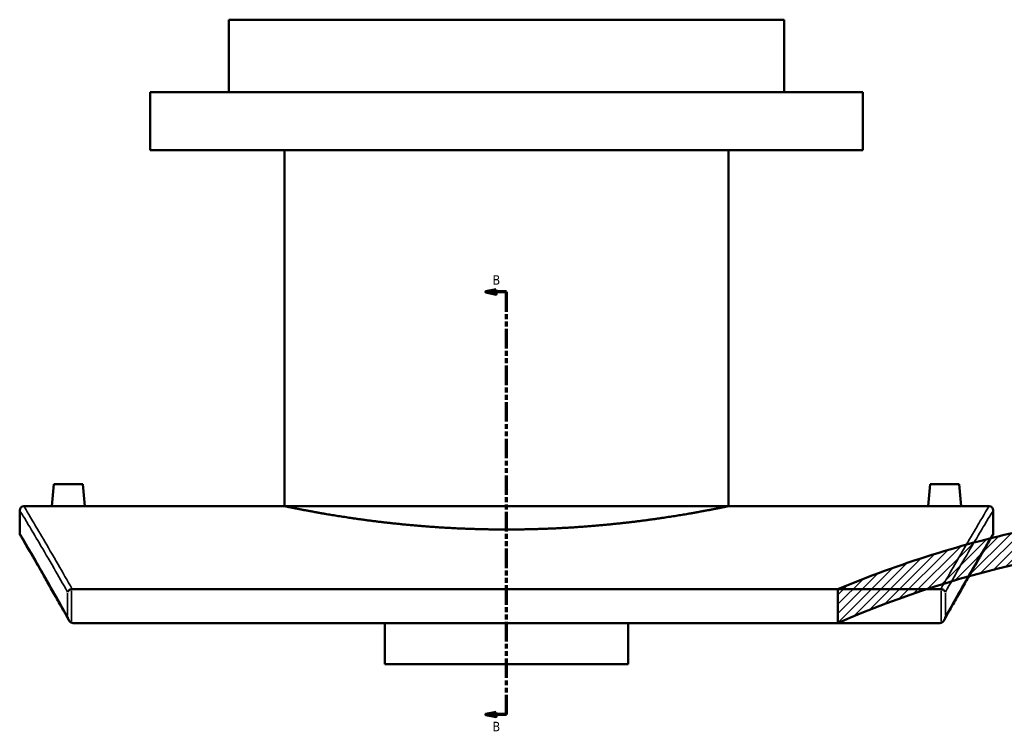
# Model space of a CAD drawing. Header units: millimetres. Extents: x -604 to 1143, y -304 to 894.
# Tile 1 of 10: x -604 to -129, y 104 to 446. Entities that reach past the tile are written whole.
import ezdxf

# ---------------------------------------------------------------- set-up
doc = ezdxf.new("R2010")
doc.units = ezdxf.units.MM
doc.linetypes.add('DOUBLE_DASH_CHAIN', pattern=[1.2403, 0.6614, -0.0827, 0.1654, -0.0827, 0.1654, -0.0827])
for name, color, linetype, lineweight in [('Hatch (ANSI)', 7, 'Continuous', 18), ('Section Line (ANSI)', 7, 'DOUBLE_DASH_CHAIN', 70), ('Visible (ANSI)', 7, 'Continuous', 50), ('Visible Narrow (ANSI)', 7, 'Continuous', 35)]:
    doc.layers.add(name, color=color, linetype=linetype, lineweight=lineweight)
doc.styles.add('Label Text (ANSI)', font='tahoma.ttf')

# ---------------------------------------------------------------- blocks, each defined once
blk = doc.blocks.new('2dTransSection0')
at = {"layer": 'Section Line (ANSI)', "linetype": 'Continuous'}
for p, q in [((-374.1038364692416, 315.4072553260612), (-379.1038364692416, 314.4072553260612)), ((-374.1038364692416, 314.4072553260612), (-379.1038364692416, 314.4072553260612)), ((-379.1038364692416, 314.4072553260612), (-374.1038364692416, 313.4072553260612)), ((-374.1038364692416, 313.4072553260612), (-374.1038364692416, 315.4072553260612)), ((-369.1038364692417, 314.4072553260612), (-374.1038364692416, 314.4072553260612)), ((-369.1038364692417, 304.8185802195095), (-369.1038364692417, 314.4072553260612)), ((-369.1038364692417, 110.2431540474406), (-369.1038364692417, 119.8318291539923)), ((-374.1038364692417, 111.2431540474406), (-379.1038364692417, 110.2431540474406)), ((-374.1038364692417, 110.2431540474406), (-379.1038364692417, 110.2431540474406)), ((-379.1038364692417, 110.2431540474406), (-374.1038364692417, 109.2431540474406)), ((-374.1038364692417, 109.2431540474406), (-374.1038364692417, 111.2431540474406)), ((-369.1038364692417, 110.2431540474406), (-374.1038364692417, 110.2431540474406))]:
    blk.add_line(p, q, dxfattribs=at)
at = {"layer": 'Section Line (ANSI)', "linetype": 'DOUBLE_DASH_CHAIN', "ltscale": 14.26161003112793}
blk.add_line((-369.1038364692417, 110.2431540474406), (-369.1038364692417, 314.4072553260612), dxfattribs=at)
at = {"layer": 'Section Line (ANSI)', "linetype": 'Continuous', "flags": 128}
for points in [[(-374.1038364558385, 315.4072563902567), (-379.1038367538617, 314.4072549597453), (-374.1038364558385, 313.4072559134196), (-374.1038364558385, 315.4072563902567)], [(-374.1038364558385, 111.2431566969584), (-379.1038367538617, 110.2431528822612), (-374.1038364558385, 109.2431490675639), (-374.1038364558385, 111.2431566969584)]]:
    blk.add_lwpolyline(points, dxfattribs=at)
at = {"layer": 'Section Line (ANSI)'}
for points in [[(-374.1038364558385, 315.4072563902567), (-379.1038367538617, 314.4072549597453), (-374.1038364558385, 313.4072559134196), (-374.1038364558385, 315.4072563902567)], [(-374.1038364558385, 111.2431566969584), (-379.1038367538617, 110.2431528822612), (-374.1038364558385, 109.2431490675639), (-374.1038364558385, 111.2431566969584)]]:
    blk.add_solid(points, dxfattribs=at)
at = {"layer": 'Section Line (ANSI)', "char_height": 4.571999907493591, "attachment_point": 7, "style": 'Label Text (ANSI)'}
for insert in [(-375.8516594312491, 317.9072553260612), (-375.8516594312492, 102.171154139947)]:
    blk.add_mtext('B', dxfattribs=dict(at, insert=insert))

msp = doc.modelspace()

# ---------------------------------------------------------------- hatches: boundary and pattern name
at = {"layer": 'Hatch (ANSI)'}
h = msp.add_hatch(dxfattribs=at)
h.set_pattern_fill('ANSI31', color=256, scale=25.4, style=0)
h.set_pattern_definition([(45, (0, 0), (-2.245064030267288, 2.245064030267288), [])])
edge = h.paths.add_edge_path()
edge.add_line((71.70997431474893, 314.4072553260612), (71.70997431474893, 204.4397004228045))
edge.add_ellipse((-9.79002568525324, -304.0706239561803), major_axis=(-508.510324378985, 81.50000000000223), ratio=1, start_angle=270, end_angle=278.2154080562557)
edge.add_line((-1.790025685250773, 210.8672363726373), (-1.790025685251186, 314.4072553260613))
edge.add_line((-1.790025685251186, 314.4072553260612), (-4.59002568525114, 314.4072553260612))
edge.add_line((-4.59002568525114, 314.4072553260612), (-4.590025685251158, 195.9023353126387))
edge.add_ellipse((-9.790025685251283, -304.0706239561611), major_axis=(499.9729592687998, -5.200000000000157), ratio=1, start_angle=61.93039539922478, end_angle=90, ccw=False)
edge.add_line((230.0575322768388, 134.6469947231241), (233.8599743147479, 134.6469947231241))
edge.add_line((233.8599743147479, 134.646994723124), (233.8599743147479, 149.646994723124))
edge.add_ellipse((-9.790025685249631, -304.0706239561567), major_axis=(-453.7176186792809, 243.6499999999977), ratio=1, start_angle=270, end_angle=286.2218828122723)
edge.add_line((97.40997431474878, 199.6487026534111), (97.40997431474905, 314.4072553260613))
edge.add_line((97.40997431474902, 314.4072553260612), (71.70997431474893, 314.4072553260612))
edge = h.paths.add_edge_path()
edge.add_line((-91.29002568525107, 204.4397004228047), (-91.29002568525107, 314.4072553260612))
edge.add_line((-91.29002568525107, 314.4072553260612), (-116.9900256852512, 314.4072553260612))
edge.add_line((-116.9900256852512, 314.4072553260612), (-116.9900256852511, 199.6487026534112))
edge.add_ellipse((-9.790025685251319, -304.0706239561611), major_axis=(-503.7193266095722, -107.1999999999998), ratio=1, start_angle=270, end_angle=280.7591162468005)
edge.add_line((-209.1400256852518, 170.7815398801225), (-209.1400256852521, 154.4700803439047))
edge.add_ellipse((-9.790025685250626, -304.0706239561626), major_axis=(458.5407043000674, 199.3500000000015), ratio=1, start_angle=67.09895252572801, end_angle=90, ccw=False)
edge.add_line((-14.99002568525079, 195.9023353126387), (-14.990025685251, 314.4072553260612))
edge.add_line((-14.990025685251, 314.4072553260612), (-17.79002568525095, 314.4072553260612))
edge.add_line((-17.79002568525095, 314.4072553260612), (-17.79002568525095, 210.8672363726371))
edge.add_ellipse((-9.79002568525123, -304.0706239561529), major_axis=(-514.9378603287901, -7.999999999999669), ratio=1, start_angle=270, end_angle=278.2154080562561)

# ---------------------------------------------------------------- linework, layer by layer
at = {"layer": 'Visible (ANSI)'}
for p, q in [((-235.1038364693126, 445.9293760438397), (-503.1038364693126, 445.9293760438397)), ((-503.1038364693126, 410.9293760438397), (-503.1038364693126, 445.9293760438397)), ((-235.1038364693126, 410.9293760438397), (-235.1038364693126, 445.9293760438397)), ((-197.1038364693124, 410.9293760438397), (-541.1038364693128, 410.9293760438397)), ((-541.1038364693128, 382.92937604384), (-541.1038364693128, 410.9293760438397)), ((-197.1038364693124, 382.9293760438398), (-197.1038364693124, 410.9293760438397)), ((-197.1038364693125, 382.9293760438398), (-541.1038364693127, 382.9293760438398)), ((-476.3038364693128, 210.9293760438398), (-476.3038364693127, 382.92937604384)), ((-261.9038364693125, 210.9293760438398), (-261.9038364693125, 382.9293760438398)), ((-587.6038364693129, 221.5293760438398), (-588.5312163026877, 210.9293760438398)), ((-573.6038364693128, 221.5293760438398), (-587.6038364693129, 221.5293760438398)), ((-573.6038364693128, 221.5293760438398), (-572.6764566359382, 210.9293760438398)), ((-164.6038364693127, 221.5293760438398), (-165.5312163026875, 210.9293760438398)), ((-164.6038364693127, 221.5293760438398), (-150.6038364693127, 221.5293760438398)), ((-150.6038364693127, 221.5293760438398), (-149.676456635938, 210.9293760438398)), ((-602.1038364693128, 210.9293760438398), (-588.5312163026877, 210.9293760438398)), ((-572.6764566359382, 210.9293760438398), (-476.3038364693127, 210.9293760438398)), ((-261.9038364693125, 210.9293760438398), (-165.5312163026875, 210.9293760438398)), ((-149.676456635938, 210.9293760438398), (-136.1038364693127, 210.9293760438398)), ((-604.1038364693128, 197.9293760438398), (-604.1038364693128, 208.9293760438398)), ((-134.1038364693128, 208.9293760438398), (-134.1038364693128, 197.9293760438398)), ((-159.4751697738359, 170.7815398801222), (-578.732503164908, 170.7815398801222)), ((-209.1400256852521, 170.7815398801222), (-209.1400256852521, 154.4700803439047)), ((-578.3558049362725, 154.4700803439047), (-159.8518680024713, 154.4700803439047)), ((-427.8538364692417, 134.6469947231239), (-427.8538364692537, 154.4700803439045)), ((-310.3538364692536, 154.4700803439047), (-310.3538364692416, 134.6469947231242)), ((-427.8538364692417, 134.6469947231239), (-310.3538364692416, 134.6469947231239))]:
    msp.add_line(p, q, dxfattribs=at)
for centre, radius, start, end in [((-602.1038364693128, 208.9293760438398), 2.000000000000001, 90, 180), ((-136.1038364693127, 208.9293760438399), 2.000000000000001, 0, 90), ((-9.79002568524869, -304.0706239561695), 515.0000000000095, 102.0142723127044, 112.7733885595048), ((-602.1038364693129, 197.9293760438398), 2.000000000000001, 180, 210.4101558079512), ((-9.79002568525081, -304.0706239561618), 500.0000000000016, 90.5958868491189, 113.4969343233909), ((-136.1038364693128, 197.9293760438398), 2.000000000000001, 329.5898441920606, 0)]:
    msp.add_arc(centre, radius, start, end, dxfattribs=at)
for points, knots in [([(-572.6764566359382, 210.9293760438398), (-572.6764566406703, 210.9293760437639), (-572.8752229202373, 210.9261918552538), (-573.6837696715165, 210.914676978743), (-574.2935531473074, 210.9065110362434), (-575.7009260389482, 210.891167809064), (-576.5923836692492, 210.882995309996), (-578.5459331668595, 210.8714671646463), (-579.6080279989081, 210.8682771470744), (-580.6038364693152, 210.8682771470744), (-581.5996449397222, 210.8682771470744), (-582.6617397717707, 210.8714671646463), (-584.6152892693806, 210.882995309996), (-585.5067468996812, 210.891167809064), (-586.9141197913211, 210.9065110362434), (-587.5239032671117, 210.914676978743), (-588.3324500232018, 210.9261918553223), (-588.5312163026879, 210.9293760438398), (-588.5312163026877, 210.9293760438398)], [3.584635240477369, 3.584635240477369, 3.584635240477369, 3.584635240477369, 3.883331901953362, 3.883331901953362, 4.182028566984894, 4.182028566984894, 4.480771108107, 4.480771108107, 4.779513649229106, 4.779513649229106, 4.779513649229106, 5.078256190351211, 5.078256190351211, 5.376998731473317, 5.376998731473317, 5.67569539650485, 5.67569539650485, 5.974392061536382, 5.974392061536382, 5.974392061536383, 5.974392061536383]), ([(-261.9038364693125, 210.9293760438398), (-261.9038364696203, 210.9293760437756), (-262.5518834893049, 210.793147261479), (-265.2745374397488, 210.2365873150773), (-267.3484943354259, 209.8166118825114), (-272.8247671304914, 208.7603430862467), (-276.2314361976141, 208.1241119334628), (-284.0959765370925, 206.7566472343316), (-288.5543822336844, 206.0267529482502), (-298.0499099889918, 204.6137348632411), (-303.4147323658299, 203.880694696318), (-315.1026092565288, 202.5017956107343), (-321.4254610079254, 201.8573514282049), (-334.6252577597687, 200.7844659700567), (-341.5130934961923, 200.3562204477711), (-355.3764879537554, 199.788118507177), (-362.3521933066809, 199.6487026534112), (-375.8554796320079, 199.6487026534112), (-382.8311849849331, 199.788118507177), (-396.6945794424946, 200.3562204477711), (-403.582415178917, 200.7844659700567), (-416.7822119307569, 201.8573514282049), (-423.1050636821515, 202.5017956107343), (-434.7929405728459, 203.880694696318), (-440.1577629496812, 204.6137348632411), (-449.6532907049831, 206.0267529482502), (-454.1116964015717, 206.7566472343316), (-461.9762367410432, 208.1241119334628), (-465.3829058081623, 208.7603430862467), (-470.8591786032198, 209.8166118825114), (-472.9331354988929, 210.2365873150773), (-475.6557894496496, 210.7931472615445), (-476.3038364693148, 210.9293760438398), (-476.3038364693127, 210.9293760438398)], [16.20340918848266, 16.20340918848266, 16.2034091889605, 16.2034091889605, 18.22876853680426, 18.22876853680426, 20.25412788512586, 20.25412788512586, 22.27948723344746, 22.27948723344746, 24.30484658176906, 24.30484658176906, 26.33033953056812, 26.33033953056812, 28.35583247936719, 28.35583247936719, 30.38132542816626, 30.38132542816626, 32.40681837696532, 32.40681837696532, 34.43231132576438, 34.43231132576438, 36.45780427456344, 36.45780427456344, 38.48329722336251, 38.48329722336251, 40.50879017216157, 40.50879017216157, 42.53414952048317, 42.53414952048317, 44.55950886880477, 44.55950886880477, 46.58486821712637, 46.58486821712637, 48.61022756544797, 48.61022756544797, 48.61022756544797, 48.61022756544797]), ([(-149.6764566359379, 210.9293760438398), (-149.6764566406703, 210.9293760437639), (-149.8752229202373, 210.9261918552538), (-150.6837696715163, 210.914676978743), (-151.2935531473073, 210.9065110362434), (-152.7009260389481, 210.891167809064), (-153.5923836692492, 210.882995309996), (-155.5459331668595, 210.8714671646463), (-156.6080279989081, 210.8682771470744), (-158.5996449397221, 210.8682771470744), (-159.6617397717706, 210.8714671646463), (-161.6152892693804, 210.882995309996), (-162.5067468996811, 210.891167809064), (-163.914119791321, 210.9065110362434), (-164.5239032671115, 210.914676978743), (-165.3324500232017, 210.9261918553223), (-165.5312163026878, 210.9293760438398), (-165.5312163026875, 210.9293760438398)], [1.194878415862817, 1.194878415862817, 1.194878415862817, 1.194878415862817, 1.49357507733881, 1.49357507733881, 1.792271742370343, 1.792271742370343, 2.091014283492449, 2.091014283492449, 2.389756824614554, 2.389756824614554, 2.688499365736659, 2.688499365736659, 2.987241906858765, 2.987241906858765, 3.285938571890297, 3.285938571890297, 3.584635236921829, 3.584635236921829, 3.58463523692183, 3.58463523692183]), ([(-580.4364149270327, 155.9328858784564), (-581.9069385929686, 158.5866006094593), (-583.3208275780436, 161.1222440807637), (-586.0263550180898, 165.9498364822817), (-587.3178948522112, 168.2416113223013), (-589.7701850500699, 172.574015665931), (-590.9309950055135, 174.614752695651), (-593.1145901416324, 178.4391810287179), (-594.1373690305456, 180.2228622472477), (-596.0380909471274, 183.5272318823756), (-596.9160280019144, 185.0479111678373), (-598.5209966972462, 187.8208096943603), (-599.2480231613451, 189.0730213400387), (-600.5460117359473, 191.3042503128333), (-601.1169698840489, 192.2832620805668), (-602.098712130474, 193.9642891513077), (-602.5094937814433, 194.6663012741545), (-603.1679197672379, 195.7905912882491), (-603.4155633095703, 196.2128685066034), (-603.7459452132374, 196.7760733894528), (-603.8286843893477, 196.917002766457), (-603.8286843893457, 196.917002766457)], [1.282120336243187, 1.282120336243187, 1.282120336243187, 1.282120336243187, 3.343099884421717, 3.343099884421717, 5.404079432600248, 5.404079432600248, 7.465058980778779, 7.465058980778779, 9.52603852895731, 9.52603852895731, 11.58701807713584, 11.58701807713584, 13.64799762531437, 13.64799762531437, 15.7089771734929, 15.7089771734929, 17.76995672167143, 17.76995672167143, 19.83093626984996, 19.83093626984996, 21.89191581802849, 21.89191581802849, 21.89191581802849, 21.89191581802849]), ([(-134.3789885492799, 196.9170027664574), (-134.3789885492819, 196.9170027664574), (-134.4617277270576, 196.7760733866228), (-134.7921096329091, 196.21286850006), (-135.0397531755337, 195.7905912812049), (-135.6981791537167, 194.6663012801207), (-136.1089607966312, 193.9642891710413), (-137.0907030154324, 192.2832621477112), (-137.6616611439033, 191.3042504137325), (-138.9596496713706, 189.0730215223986), (-139.6866761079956, 187.8208099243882), (-141.2916447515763, 185.0479114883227), (-142.1695817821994, 183.5272322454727), (-144.0703036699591, 180.2228626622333), (-145.0930825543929, 178.4391814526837), (-147.2766777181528, 174.6147530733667), (-148.4374877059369, 172.574015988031), (-150.8897780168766, 168.2416114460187), (-152.1813179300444, 165.9498364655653), (-154.8868453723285, 161.1222440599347), (-156.3007343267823, 158.5866006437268), (-157.7712580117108, 155.9328858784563)], [25.7028161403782, 25.7028161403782, 25.7028161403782, 25.7028161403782, 27.76379570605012, 27.76379570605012, 29.82477527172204, 29.82477527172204, 31.88575483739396, 31.88575483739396, 33.94673440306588, 33.94673440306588, 36.0077139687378, 36.0077139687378, 38.06869353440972, 38.06869353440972, 40.12967310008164, 40.12967310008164, 42.19065266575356, 42.19065266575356, 44.25163223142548, 44.25163223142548, 46.31261179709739, 46.31261179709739, 46.31261179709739, 46.31261179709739]), ([(-579.0241484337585, 170.7591355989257), (-579.2506577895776, 170.7239208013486), (-579.4700514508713, 170.6647171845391), (-579.9125931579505, 170.4964982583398), (-580.1254785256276, 170.3827717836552), (-580.4738546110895, 170.1382322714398), (-580.6134589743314, 170.0099463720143), (-580.8369366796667, 169.7395691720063), (-580.9192058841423, 169.5969669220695), (-580.9692019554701, 169.4530484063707), (-580.9696922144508, 169.4516277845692), (-580.9701792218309, 169.4502071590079)], [-0.3006700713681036, -0.3006700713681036, -0.3006700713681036, -0.3006700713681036, -0.2315253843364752, -0.2315253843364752, -0.1508885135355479, -0.1508885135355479, -0.07656050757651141, -0.07656050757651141, 0, 0, 0.0007632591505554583, 0.0007632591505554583, 0.0007632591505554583, 0.0007632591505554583]), ([(-157.2374937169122, 169.4502071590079), (-157.2379807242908, 169.451627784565), (-157.2384709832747, 169.4530484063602), (-157.2884670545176, 169.5969669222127), (-157.3707362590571, 169.7395691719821), (-157.5942139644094, 170.0099463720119), (-157.7338183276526, 170.1382322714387), (-158.0821944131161, 170.3827717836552), (-158.2950797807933, 170.4964982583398), (-158.7376214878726, 170.6647171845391), (-158.9570151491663, 170.7239208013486), (-159.1835245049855, 170.7591355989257)], [-0.2997960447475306, -0.2997960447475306, -0.2997960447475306, -0.2997960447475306, -0.2990369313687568, -0.2990369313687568, -0.2228922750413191, -0.2228922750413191, -0.1489679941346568, -0.1489679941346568, -0.06876911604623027, -0.06876911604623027, 0, 0, 0, 0]), ([(-580.9701792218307, 157.5103304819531), (-580.969692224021, 157.5071716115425), (-580.9692019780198, 157.5040127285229), (-580.909665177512, 157.1229128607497), (-580.8031417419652, 156.7384715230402), (-580.5085270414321, 156.0376981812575), (-580.3228753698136, 155.7035514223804), (-579.9238221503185, 155.1981029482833), (-579.7285240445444, 154.9988249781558), (-579.357185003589, 154.7348046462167), (-579.1963669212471, 154.6460088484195), (-579.0241484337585, 154.5857171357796)], [-0.3962684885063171, -0.3962684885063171, -0.3962684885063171, -0.3962684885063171, -0.3951449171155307, -0.3951449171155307, -0.2607165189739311, -0.2607165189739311, -0.139160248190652, -0.139160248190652, -0.05474017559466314, -0.05474017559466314, 0, 0, 0, 0]), ([(-159.1835245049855, 154.5857171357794), (-159.0113060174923, 154.6460088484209), (-158.8504879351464, 154.7348046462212), (-158.4791488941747, 154.9988249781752), (-158.2838507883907, 155.198102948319), (-157.884797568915, 155.7035514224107), (-157.6991458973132, 156.0376981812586), (-157.4045311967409, 156.7384715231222), (-157.2980077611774, 157.1229128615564), (-157.2384709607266, 157.5040127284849), (-157.2379807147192, 157.5071716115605), (-157.2374937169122, 157.5103304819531)], [-0.4008261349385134, -0.4008261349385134, -0.4008261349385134, -0.4008261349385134, -0.3452989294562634, -0.3452989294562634, -0.2596651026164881, -0.2596651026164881, -0.1363611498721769, -0.1363611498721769, 0, 0, 0.001139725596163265, 0.001139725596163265, 0.001139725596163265, 0.001139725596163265]), ([(-159.1835245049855, 154.5857171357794), (-159.2679614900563, 154.5561567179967), (-159.3542121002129, 154.5319187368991), (-159.5766813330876, 154.4848857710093), (-159.7140457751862, 154.4700803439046), (-159.8518680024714, 154.4700803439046)], [0.2941384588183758, 0.2941384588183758, 0.2941384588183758, 0.2941384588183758, 0.3210269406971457, 0.3210269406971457, 0.3624268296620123, 0.3624268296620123, 0.3624268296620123, 0.3624268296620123])]:
    msp.add_open_spline(points, degree=3, knots=knots, dxfattribs=at)
for points in [[(-579.0241484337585, 170.7591355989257), (-578.9279727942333, 170.7740877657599), (-578.8304935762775, 170.7815398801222), (-578.732503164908, 170.7815398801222)], [(-159.4751697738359, 170.7815398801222), (-159.3771593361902, 170.7815398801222), (-159.2796804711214, 170.7740847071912), (-159.1835245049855, 170.7591355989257)], [(-578.3558049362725, 154.4700803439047), (-578.5835995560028, 154.4700803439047), (-578.809202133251, 154.5104669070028), (-579.0241484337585, 154.5857171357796)]]:
    msp.add_open_spline(points, degree=3, dxfattribs=at)
at = {"layer": 'Visible Narrow (ANSI)'}
for p, q in [((-580.9701792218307, 168.8532133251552), (-580.9701792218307, 158.1073243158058)), ((-579.0241484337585, 155.3943880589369), (-579.0241484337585, 169.9504646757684)), ((-159.1835245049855, 169.9504646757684), (-159.1835245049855, 155.3943880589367)), ((-157.2374937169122, 158.1073243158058), (-157.2374937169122, 168.8532133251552))]:
    msp.add_line(p, q, dxfattribs=at)
for points, knots in [([(-578.732503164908, 170.7815398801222), (-581.1699003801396, 175.0851107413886), (-583.4493766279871, 179.070461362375), (-590.8560931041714, 191.9318709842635), (-595.0285521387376, 199.0125122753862), (-600.6547890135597, 208.514621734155), (-602.1038364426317, 210.9293760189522), (-602.1038364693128, 210.9293760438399)], [-46.2104049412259, -46.2104049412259, -46.2104049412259, -46.2104049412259, -42.80852216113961, -42.80852216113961, -34.22772770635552, -34.22772770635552, -25.64693629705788, -25.64693629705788, -25.64693629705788, -25.64693629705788]), ([(-136.1038364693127, 210.9293760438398), (-136.1038364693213, 210.9293760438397), (-137.5527794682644, 208.5147950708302), (-143.178619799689, 199.0133614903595), (-147.3507852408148, 191.9332255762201), (-154.7574644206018, 179.0719158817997), (-157.0373277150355, 175.0858961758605), (-159.4751697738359, 170.7815398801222)], [-21.71232102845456, -21.71232102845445, -21.71232102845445, -21.71232102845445, -13.13183592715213, -13.13183592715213, -4.551355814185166, -4.551355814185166, -1.148852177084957, -1.148852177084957, -1.148852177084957, -1.148852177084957]), ([(-604.1038364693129, 208.9293760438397), (-604.1038364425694, 208.9293760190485), (-602.6514005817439, 206.5239994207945), (-597.0120073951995, 197.0587913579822), (-592.8297915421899, 190.0056477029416), (-585.4900468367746, 177.3396449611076), (-583.3033856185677, 173.5412428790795), (-580.9701792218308, 169.4502071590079)], [25.64693629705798, 25.64693629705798, 25.64693629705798, 25.64693629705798, 34.22772770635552, 34.22772770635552, 42.80852216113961, 42.80852216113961, 46.07435520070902, 46.07435520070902, 46.07435520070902, 46.07435520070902]), ([(-157.2374937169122, 169.4502071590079), (-154.9038437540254, 173.5420206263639), (-152.7167948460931, 177.3410889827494), (-145.3770849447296, 190.0069970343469), (-141.195163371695, 197.0596372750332), (-135.5561676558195, 206.5241720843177), (-134.1038364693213, 208.9293760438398), (-134.1038364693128, 208.9293760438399)], [1.284901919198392, 1.284901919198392, 1.284901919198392, 1.284901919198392, 4.551355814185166, 4.551355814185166, 13.13183592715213, 13.13183592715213, 21.71232102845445, 21.71232102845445, 21.71232102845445, 21.71232102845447]), ([(-580.9701792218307, 157.5103304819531), (-583.5072781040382, 162.0739425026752), (-585.8727763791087, 166.2822926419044), (-593.1885556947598, 179.2003551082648), (-597.2374134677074, 186.1816294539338), (-602.6972912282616, 195.5493236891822), (-604.1038364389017, 197.9293760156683), (-604.1038364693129, 197.9293760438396)], [1.439896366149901, 1.439896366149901, 1.439896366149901, 1.439896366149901, 5.004228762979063, 5.004228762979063, 13.44807438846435, 13.44807438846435, 21.89191581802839, 21.89191581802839, 21.89191581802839, 21.89191581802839]), ([(-134.1038364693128, 197.9293760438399), (-134.1038364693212, 197.9293760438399), (-135.5102841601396, 195.5494880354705), (-140.9697912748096, 186.182435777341), (-145.0183740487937, 179.2016426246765), (-152.3341144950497, 166.2836840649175), (-154.6999753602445, 162.0746970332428), (-157.2374937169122, 157.5103304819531)], [25.70281614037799, 25.70281614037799, 25.70281614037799, 25.70281614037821, 34.1463676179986, 34.1463676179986, 42.58991407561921, 42.58991407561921, 46.1548357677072, 46.1548357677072, 46.1548357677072, 46.1548357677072])]:
    msp.add_open_spline(points, degree=3, knots=knots, dxfattribs=at)

# ---------------------------------------------------------------- block references
at = {"layer": 'Section Line (ANSI)'}
msp.add_blockref('2dTransSection0', (0, 0), dxfattribs=at)

doc.saveas('drawing.dxf')
